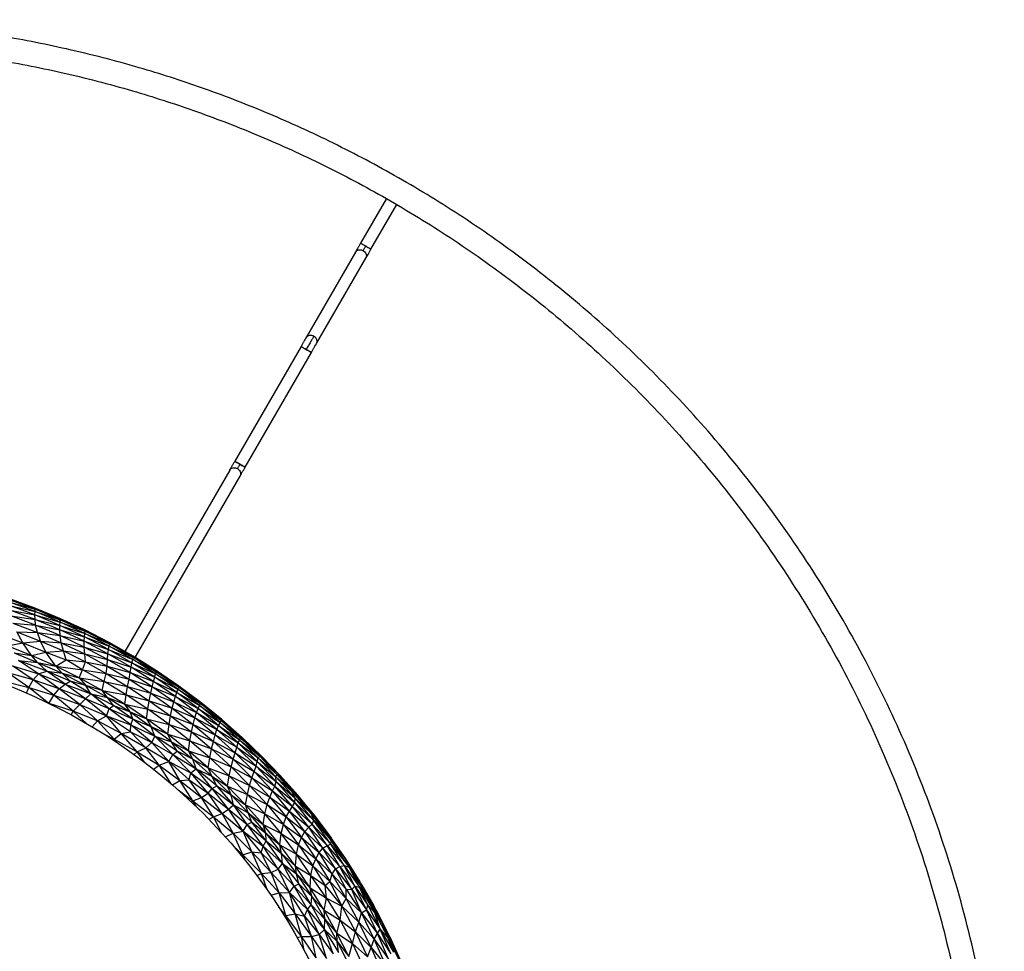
# Paper-space layout '_Inferior' of a CAD drawing. Header units: millimetres. Extents: x -213 to 187, y -200 to 200.
# Tile 15 of 15: x 23 to 187, y 45 to 200. Entities that reach past the tile are written whole.
import ezdxf

# ---------------------------------------------------------------- set-up
doc = ezdxf.new("R2010")
doc.units = ezdxf.units.MM

psp = doc.layouts.new('_Inferior')

# ---------------------------------------------------------------- linework, layer by layer
at = {"color": 7, "linetype": 'Continuous', "lineweight": 25}
for p, q in [((84.32, 170.57), (80.01, 163.1)), ((81.74, 162.1), (86.05, 169.57)), ((79.16, 161.63), (70.94, 147.4)), ((72.68, 146.4), (80.89, 160.63)), ((70.1, 145.93), (59.07, 126.84)), ((60.8, 125.84), (71.83, 144.93)), ((58.23, 125.37), (40.8, 95.18)), ((42.52, 94.17), (59.96, 124.37)), ((25.69, 102.46), (21.31, 104.05)), ((25.83, 102.21), (21.54, 103.79)), ((21.54, 103.79), (25.69, 102.46)), ((25.83, 101.82), (21.58, 103.39)), ((21.58, 103.39), (25.83, 102.21)), ((25.81, 101.26), (21.59, 102.83)), ((21.59, 102.83), (25.83, 101.82)), ((25.82, 100.5), (21.63, 102.07)), ((21.63, 102.07), (25.81, 101.26)), ((25.83, 102.21), (25.69, 102.46)), ((29.95, 100.69), (25.69, 102.46)), ((25.81, 101.26), (25.83, 101.82)), ((25.83, 101.82), (25.83, 102.21)), ((30.03, 100.46), (25.83, 102.21)), ((25.83, 102.21), (29.95, 100.69)), ((30.01, 100.08), (25.83, 101.82)), ((25.83, 101.82), (30.03, 100.46)), ((25.93, 99.54), (21.78, 101.1)), ((21.78, 101.1), (25.82, 100.5)), ((25.82, 100.5), (25.81, 101.26)), ((29.97, 99.52), (25.81, 101.26)), ((25.81, 101.26), (30.01, 100.08)), ((25.93, 99.54), (25.82, 100.5)), ((29.95, 98.77), (25.82, 100.5)), ((25.82, 100.5), (29.97, 99.52)), ((30.03, 100.46), (29.95, 100.69)), ((34.11, 98.76), (29.95, 100.69)), ((29.97, 99.52), (30.01, 100.08)), ((30.01, 100.08), (30.03, 100.46)), ((34.12, 98.17), (30.01, 100.08)), ((30.01, 100.08), (34.16, 98.54)), ((34.16, 98.54), (30.03, 100.46)), ((30.03, 100.46), (34.11, 98.76)), ((22.13, 99.9), (26.21, 98.34)), ((22.13, 99.9), (25.93, 99.54)), ((23.78, 96.64), (22.77, 98.42)), ((22.77, 98.42), (26.74, 96.87)), ((22.77, 98.42), (26.21, 98.34)), ((26.21, 98.34), (25.93, 99.54)), ((30, 97.81), (25.93, 99.54)), ((25.93, 99.54), (29.95, 98.77)), ((29.95, 98.77), (29.97, 99.52)), ((30, 97.81), (29.95, 98.77)), ((34, 96.87), (29.95, 98.77)), ((29.95, 98.77), (34.05, 97.61)), ((34.05, 97.61), (29.97, 99.52)), ((29.97, 99.52), (34.12, 98.17)), ((34.16, 98.54), (34.11, 98.76)), ((38.18, 96.67), (34.11, 98.76)), ((34.12, 98.17), (34.16, 98.54)), ((38.2, 96.46), (34.16, 98.54)), ((34.16, 98.54), (38.18, 96.67)), ((19.74, 98.12), (23.78, 96.64)), ((23.78, 96.64), (26.74, 96.87)), ((26.74, 96.87), (26.21, 98.34)), ((26.21, 98.34), (30.2, 96.64)), ((26.21, 98.34), (30, 97.81)), ((27.61, 95.08), (26.74, 96.87)), ((26.74, 96.87), (30.55, 95.27)), ((26.74, 96.87), (30.2, 96.64)), ((30.2, 96.64), (30, 97.81)), ((34.01, 95.92), (30, 97.81)), ((30, 97.81), (34, 96.87)), ((34, 96.87), (34.05, 97.61)), ((34.01, 95.92), (34, 96.87)), ((37.96, 94.8), (34, 96.87)), ((34, 96.87), (38.05, 95.53)), ((34.05, 97.61), (34.12, 98.17)), ((38.05, 95.53), (34.05, 97.61)), ((34.05, 97.61), (38.14, 96.08)), ((38.14, 96.08), (34.12, 98.17)), ((34.12, 98.17), (38.2, 96.46)), ((21.18, 96.09), (23.78, 96.64)), ((25.25, 94.49), (21.18, 96.09)), ((25.25, 94.49), (23.78, 96.64)), ((23.78, 96.64), (27.61, 95.08)), ((25.25, 94.49), (27.61, 95.08)), ((27.61, 95.08), (30.55, 95.27)), ((29.26, 92.72), (27.61, 95.08)), ((27.61, 95.08), (30.98, 93.8)), ((30.55, 95.27), (30.2, 96.64)), ((30.2, 96.64), (34.11, 94.78)), ((30.2, 96.64), (34.01, 95.92)), ((30.98, 93.8), (30.55, 95.27)), ((30.55, 95.27), (34.23, 93.46)), ((30.55, 95.27), (34.11, 94.78)), ((34.11, 94.78), (34.01, 95.92)), ((37.9, 93.86), (34.01, 95.92)), ((34.01, 95.92), (37.96, 94.8)), ((37.96, 94.8), (38.05, 95.53)), ((38.05, 95.53), (38.14, 96.08)), ((41.96, 93.29), (38.05, 95.53)), ((38.05, 95.53), (42.08, 93.84)), ((38.14, 96.08), (38.2, 96.46)), ((42.08, 93.84), (38.14, 96.08)), ((38.14, 96.08), (42.15, 94.2)), ((38.2, 96.46), (38.18, 96.67)), ((42.16, 94.4), (38.18, 96.67)), ((42.15, 94.2), (38.2, 96.46)), ((38.2, 96.46), (42.16, 94.4)), ((22.34, 94.97), (26.25, 93.35)), ((22.34, 94.97), (25.25, 94.49)), ((26.39, 91.43), (23.06, 93.7)), ((27.77, 91.9), (23.06, 93.7)), ((23.06, 93.7), (26.25, 93.35)), ((26.25, 93.35), (25.25, 94.49)), ((29.26, 92.72), (25.25, 94.49)), ((29.26, 92.72), (30.98, 93.8)), ((33.75, 92.14), (30.98, 93.8)), ((30.98, 93.8), (34.23, 93.46)), ((33.75, 92.14), (34.23, 93.46)), ((34.23, 93.46), (34.11, 94.78)), ((34.11, 94.78), (37.86, 92.75)), ((34.11, 94.78), (37.9, 93.86)), ((34.23, 93.46), (37.65, 91.5)), ((34.23, 93.46), (37.86, 92.75)), ((37.86, 92.75), (37.9, 93.86)), ((37.9, 93.86), (37.96, 94.8)), ((41.68, 91.65), (37.9, 93.86)), ((37.9, 93.86), (41.82, 92.56)), ((41.82, 92.56), (37.96, 94.8)), ((37.96, 94.8), (41.96, 93.29)), ((41.96, 93.29), (42.08, 93.84)), ((42.08, 93.84), (42.15, 94.2)), ((45.9, 91.43), (42.08, 93.84)), ((42.08, 93.84), (46, 91.79)), ((42.15, 94.2), (42.16, 94.4)), ((46, 91.79), (42.15, 94.2)), ((42.15, 94.2), (46.03, 91.98)), ((46.03, 91.98), (42.16, 94.4)), ((25.53, 90.45), (22.08, 92.77)), ((22.08, 92.77), (26.39, 91.43)), ((27.77, 91.9), (26.25, 93.35)), ((26.25, 93.35), (30.33, 91.57)), ((26.25, 93.35), (29.26, 92.72)), ((26.39, 91.43), (27.77, 91.9)), ((30.83, 89.72), (27.77, 91.9)), ((31.67, 90.23), (27.77, 91.9)), ((27.77, 91.9), (30.33, 91.57)), ((30.33, 91.57), (29.26, 92.72)), ((33.18, 90.78), (29.26, 92.72)), ((29.26, 92.72), (33.75, 92.14)), ((33.18, 90.78), (33.75, 92.14)), ((37.32, 90.16), (33.75, 92.14)), ((33.75, 92.14), (37.65, 91.5)), ((37.65, 91.5), (37.86, 92.75)), ((37.86, 92.75), (41.49, 90.57)), ((37.86, 92.75), (41.68, 91.65)), ((41.68, 91.65), (41.82, 92.56)), ((41.82, 92.56), (41.96, 93.29)), ((45.56, 90.19), (41.82, 92.56)), ((41.82, 92.56), (45.75, 90.9)), ((45.75, 90.9), (41.96, 93.29)), ((41.96, 93.29), (45.9, 91.43)), ((45.9, 91.43), (46, 91.79)), ((46, 91.79), (46.03, 91.98)), ((49.74, 89.23), (46, 91.79)), ((46, 91.79), (49.78, 89.41)), ((49.78, 89.41), (46.03, 91.98)), ((20.63, 90.21), (24.77, 89.17)), ((24.77, 89.17), (21.3, 91.6)), ((25.53, 90.45), (21.3, 91.6)), ((24.77, 89.17), (25.53, 90.45)), ((25.53, 90.45), (26.39, 91.43)), ((28.94, 87.92), (25.53, 90.45)), ((29.84, 88.98), (25.53, 90.45)), ((29.84, 88.98), (26.39, 91.43)), ((26.39, 91.43), (30.83, 89.72)), ((31.67, 90.23), (30.33, 91.57)), ((30.33, 91.57), (34.3, 89.52)), ((30.33, 91.57), (33.18, 90.78)), ((30.83, 89.72), (31.67, 90.23)), ((35.1, 88.1), (31.67, 90.23)), ((34.3, 89.52), (31.67, 90.23)), ((33.18, 90.78), (34.3, 89.52)), ((37.02, 88.67), (33.18, 90.78)), ((33.18, 90.78), (37.32, 90.16)), ((37.02, 88.67), (37.32, 90.16)), ((37.32, 90.16), (37.65, 91.5)), ((40.98, 87.95), (37.32, 90.16)), ((37.32, 90.16), (41.24, 89.34)), ((37.65, 91.5), (41.24, 89.34)), ((37.65, 91.5), (41.49, 90.57)), ((41.24, 89.34), (41.49, 90.57)), ((41.49, 90.57), (41.68, 91.65)), ((41.49, 90.57), (45.09, 88.23)), ((41.49, 90.57), (45.34, 89.3)), ((45.34, 89.3), (41.68, 91.65)), ((41.68, 91.65), (45.56, 90.19)), ((45.34, 89.3), (45.56, 90.19)), ((45.56, 90.19), (45.75, 90.9)), ((49.19, 87.66), (45.56, 90.19)), ((45.56, 90.19), (49.43, 88.36)), ((45.75, 90.9), (45.9, 91.43)), ((49.43, 88.36), (45.75, 90.9)), ((45.75, 90.9), (49.62, 88.88)), ((49.62, 88.88), (45.9, 91.43)), ((45.9, 91.43), (49.74, 89.23)), ((24.38, 88.25), (24.77, 89.17)), ((28.04, 86.58), (24.77, 89.17)), ((24.77, 89.17), (28.94, 87.92)), ((28.94, 87.92), (29.84, 88.98)), ((29.84, 88.98), (30.83, 89.72)), ((33.28, 86.36), (29.84, 88.98)), ((34.22, 87.28), (29.84, 88.98)), ((34.22, 87.28), (30.83, 89.72)), ((30.83, 89.72), (35.1, 88.1)), ((35.1, 88.1), (34.3, 89.52)), ((37.87, 87.49), (34.3, 89.52)), ((37.02, 88.67), (34.3, 89.52)), ((37.87, 87.49), (37.02, 88.67)), ((40.76, 86.4), (37.02, 88.67)), ((37.02, 88.67), (40.98, 87.95)), ((40.98, 87.95), (41.24, 89.34)), ((41.24, 89.34), (44.85, 86.99)), ((41.24, 89.34), (45.09, 88.23)), ((45.09, 88.23), (45.34, 89.3)), ((48.93, 86.78), (45.34, 89.3)), ((45.34, 89.3), (49.19, 87.66)), ((49.43, 88.36), (49.62, 88.88)), ((49.62, 88.88), (49.74, 89.23)), ((53.2, 86.19), (49.62, 88.88)), ((49.62, 88.88), (53.35, 86.52)), ((49.74, 89.23), (49.78, 89.41)), ((53.35, 86.52), (49.74, 89.23)), ((49.74, 89.23), (53.41, 86.7)), ((53.41, 86.7), (49.78, 89.41)), ((28.11, 86.54), (28.94, 87.92)), ((32.19, 85.27), (28.94, 87.92)), ((28.94, 87.92), (33.28, 86.36)), ((33.28, 86.36), (34.22, 87.28)), ((34.22, 87.28), (35.1, 88.1)), ((37.71, 84.46), (34.22, 87.28)), ((38.14, 85.63), (34.22, 87.28)), ((38.14, 85.63), (35.1, 88.1)), ((38.87, 86.19), (35.1, 88.1)), ((35.1, 88.1), (37.87, 87.49)), ((38.87, 86.19), (37.87, 87.49)), ((37.87, 87.49), (41.66, 85.14)), ((37.87, 87.49), (40.76, 86.4)), ((40.76, 86.4), (40.98, 87.95)), ((44.61, 85.57), (40.98, 87.95)), ((40.98, 87.95), (44.85, 86.99)), ((44.61, 85.57), (44.85, 86.99)), ((44.85, 86.99), (45.09, 88.23)), ((44.85, 86.99), (48.39, 84.46)), ((44.85, 86.99), (48.66, 85.72)), ((45.09, 88.23), (48.66, 85.72)), ((45.09, 88.23), (48.93, 86.78)), ((48.93, 86.78), (49.19, 87.66)), ((49.19, 87.66), (49.43, 88.36)), ((52.71, 85), (49.19, 87.66)), ((49.19, 87.66), (52.97, 85.68)), ((52.97, 85.68), (49.43, 88.36)), ((49.43, 88.36), (53.2, 86.19)), ((32.19, 85.27), (28.2, 86.5)), ((31.82, 84.64), (32.19, 85.27)), ((32.19, 85.27), (33.28, 86.36)), ((34.38, 83.2), (32.19, 85.27)), ((36.22, 83.65), (32.19, 85.27)), ((36.22, 83.65), (33.28, 86.36)), ((33.28, 86.36), (37.71, 84.46)), ((37.71, 84.46), (38.14, 85.63)), ((38.14, 85.63), (38.87, 86.19)), ((41.78, 82.98), (38.14, 85.63)), ((42.08, 83.92), (38.14, 85.63)), ((42.08, 83.92), (38.87, 86.19)), ((38.87, 86.19), (41.66, 85.14)), ((41.66, 85.14), (40.76, 86.4)), ((44.4, 83.98), (40.76, 86.4)), ((40.76, 86.4), (44.61, 85.57)), ((44.4, 83.98), (44.61, 85.57)), ((48.16, 83.02), (44.61, 85.57)), ((44.61, 85.57), (48.39, 84.46)), ((48.39, 84.46), (48.66, 85.72)), ((48.66, 85.72), (48.93, 86.78)), ((48.66, 85.72), (52.14, 83.05)), ((48.66, 85.72), (52.43, 84.12)), ((52.43, 84.12), (48.93, 86.78)), ((48.93, 86.78), (52.71, 85)), ((52.71, 85), (52.97, 85.68)), ((52.97, 85.68), (53.2, 86.19)), ((56.38, 82.88), (52.97, 85.68)), ((52.97, 85.68), (56.63, 83.38)), ((53.2, 86.19), (53.35, 86.52)), ((56.63, 83.38), (53.2, 86.19)), ((53.2, 86.19), (56.82, 83.69)), ((53.35, 86.52), (53.41, 86.7)), ((56.82, 83.69), (53.35, 86.52)), ((53.35, 86.52), (56.92, 83.85)), ((56.92, 83.85), (53.41, 86.7)), ((35.36, 82.63), (36.22, 83.65)), ((36.22, 83.65), (37.71, 84.46)), ((39, 80.59), (36.22, 83.65)), ((40.18, 81.53), (36.22, 83.65)), ((40.18, 81.53), (37.71, 84.46)), ((41.73, 81.81), (37.71, 84.46)), ((37.71, 84.46), (41.78, 82.98)), ((42.08, 83.92), (41.66, 85.14)), ((41.66, 85.14), (45.14, 82.65)), ((41.66, 85.14), (44.4, 83.98)), ((41.78, 82.98), (42.08, 83.92)), ((45.79, 81.07), (42.08, 83.92)), ((45.14, 82.65), (42.08, 83.92)), ((44.4, 83.98), (45.14, 82.65)), ((47.94, 81.4), (44.4, 83.98)), ((44.4, 83.98), (48.16, 83.02)), ((48.16, 83.02), (48.39, 84.46)), ((48.39, 84.46), (51.87, 81.78)), ((48.39, 84.46), (52.14, 83.05)), ((52.14, 83.05), (52.43, 84.12)), ((52.43, 84.12), (52.71, 85)), ((55.82, 81.3), (52.43, 84.12)), ((52.43, 84.12), (56.11, 82.19)), ((56.11, 82.19), (52.71, 85)), ((52.71, 85), (56.38, 82.88)), ((56.63, 83.38), (56.82, 83.69)), ((56.82, 83.69), (56.92, 83.85)), ((60.11, 80.76), (56.82, 83.69)), ((56.82, 83.69), (60.27, 80.88)), ((60.27, 80.88), (56.92, 83.85)), ((56.92, 83.85), (60.29, 80.87)), ((41.73, 81.81), (41.78, 82.98)), ((45.26, 80.01), (41.78, 82.98)), ((41.78, 82.98), (45.79, 81.07)), ((45.79, 81.07), (45.14, 82.65)), ((48.55, 80.12), (45.14, 82.65)), ((47.94, 81.4), (45.14, 82.65)), ((47.94, 81.4), (48.16, 83.02)), ((51.61, 80.32), (48.16, 83.02)), ((48.16, 83.02), (51.87, 81.78)), ((51.87, 81.78), (52.14, 83.05)), ((52.14, 83.05), (55.52, 80.22)), ((52.14, 83.05), (55.82, 81.3)), ((55.82, 81.3), (56.11, 82.19)), ((56.11, 82.19), (56.38, 82.88)), ((59.4, 79.24), (56.11, 82.19)), ((56.11, 82.19), (59.64, 79.96)), ((56.38, 82.88), (56.63, 83.38)), ((59.64, 79.96), (56.38, 82.88)), ((56.38, 82.88), (59.88, 80.47)), ((59.88, 80.47), (56.63, 83.38)), ((56.63, 83.38), (60.11, 80.76)), ((37.44, 81.35), (39, 80.59)), ((38.87, 80.42), (39, 80.59)), ((39, 80.59), (40.18, 81.53)), ((39.44, 80.05), (39, 80.59)), ((39, 80.59), (42.81, 78.47)), ((40.18, 81.53), (41.73, 81.81)), ((42.81, 78.47), (40.18, 81.53)), ((44.26, 79.14), (40.18, 81.53)), ((44.26, 79.14), (41.73, 81.81)), ((41.73, 81.81), (45.26, 80.01)), ((45.26, 80.01), (45.79, 81.07)), ((48.75, 78.01), (45.79, 81.07)), ((49.49, 78.56), (45.79, 81.07)), ((45.79, 81.07), (48.55, 80.12)), ((48.55, 80.12), (47.94, 81.4)), ((51.36, 78.67), (47.94, 81.4)), ((47.94, 81.4), (51.61, 80.32)), ((51.36, 78.67), (51.61, 80.32)), ((51.61, 80.32), (51.87, 81.78)), ((54.94, 77.47), (51.61, 80.32)), ((51.61, 80.32), (55.22, 78.95)), ((51.87, 81.78), (55.22, 78.95)), ((51.87, 81.78), (55.52, 80.22)), ((55.52, 80.22), (55.82, 81.3)), ((59.12, 78.33), (55.82, 81.3)), ((55.82, 81.3), (59.4, 79.24)), ((59.64, 79.96), (59.88, 80.47)), ((59.88, 80.47), (60.11, 80.76)), ((62.97, 77.47), (59.88, 80.47)), ((59.88, 80.47), (63.22, 77.75)), ((60.11, 80.76), (60.27, 80.88)), ((63.22, 77.75), (60.11, 80.76)), ((60.11, 80.76), (63.47, 77.8)), ((63.47, 77.8), (60.27, 80.88)), ((60.27, 80.88), (63.55, 77.76)), ((60.27, 80.88), (60.29, 80.87)), ((63.55, 77.76), (60.29, 80.87)), ((42.81, 78.47), (44.26, 79.14)), ((44.26, 79.14), (45.26, 80.01)), ((46.48, 76.24), (44.26, 79.14)), ((48.1, 76.86), (44.26, 79.14)), ((48.1, 76.86), (45.26, 80.01)), ((45.26, 80.01), (48.75, 78.01)), ((49.49, 78.56), (48.55, 80.12)), ((48.55, 80.12), (52.08, 77.26)), ((48.55, 80.12), (51.36, 78.67)), ((54.94, 77.47), (55.22, 78.95)), ((55.22, 78.95), (55.52, 80.22)), ((55.22, 78.95), (58.45, 75.98)), ((55.22, 78.95), (58.79, 77.26)), ((55.52, 80.22), (58.79, 77.26)), ((55.52, 80.22), (59.12, 78.33)), ((59.12, 78.33), (59.4, 79.24)), ((59.4, 79.24), (59.64, 79.96)), ((62.62, 76.1), (59.4, 79.24)), ((59.4, 79.24), (62.79, 76.88)), ((62.79, 76.88), (59.64, 79.96)), ((59.64, 79.96), (62.97, 77.47)), ((42.32, 78.04), (42.81, 78.47)), ((44.04, 76.76), (42.81, 78.47)), ((42.81, 78.47), (46.48, 76.24)), ((48.1, 76.86), (48.75, 78.01)), ((48.75, 78.01), (49.49, 78.56)), ((51.75, 74.98), (48.75, 78.01)), ((48.75, 78.01), (52.63, 75.65)), ((52.63, 75.65), (49.49, 78.56)), ((52.08, 77.26), (49.49, 78.56)), ((52.08, 77.26), (51.36, 78.67)), ((54.66, 75.8), (51.36, 78.67)), ((51.36, 78.67), (54.94, 77.47)), ((52.63, 75.65), (52.08, 77.26)), ((52.08, 77.26), (55.26, 74.43)), ((52.08, 77.26), (54.66, 75.8)), ((54.66, 75.8), (54.94, 77.47)), ((58.13, 74.49), (54.94, 77.47)), ((54.94, 77.47), (58.45, 75.98)), ((58.45, 75.98), (58.79, 77.26)), ((58.79, 77.26), (59.12, 78.33)), ((58.79, 77.26), (61.93, 74.16)), ((58.79, 77.26), (62.31, 75.21)), ((62.31, 75.21), (59.12, 78.33)), ((59.12, 78.33), (62.62, 76.1)), ((62.79, 76.88), (62.97, 77.47)), ((62.97, 77.47), (63.22, 77.75)), ((65.93, 74.34), (62.97, 77.47)), ((62.97, 77.47), (66.09, 74.72)), ((63.22, 77.75), (63.47, 77.8)), ((66.09, 74.72), (63.22, 77.75)), ((63.22, 77.75), (66.49, 74.63)), ((66.49, 74.63), (63.47, 77.8)), ((63.47, 77.8), (66.65, 74.54)), ((63.47, 77.8), (63.55, 77.76)), ((66.65, 74.54), (63.55, 77.76)), ((45.55, 75.6), (46.48, 76.24)), ((46.48, 76.24), (48.1, 76.86)), ((48.42, 73.24), (46.48, 76.24)), ((46.48, 76.24), (49.95, 73.7)), ((49.95, 73.7), (48.1, 76.86)), ((51.5, 73.81), (48.1, 76.86)), ((48.1, 76.86), (51.75, 74.98)), ((51.75, 74.98), (52.63, 75.65)), ((55.33, 72.39), (52.63, 75.65)), ((56.1, 72.8), (52.63, 75.65)), ((52.63, 75.65), (55.26, 74.43)), ((55.26, 74.43), (54.66, 75.8)), ((57.84, 72.79), (54.66, 75.8)), ((54.66, 75.8), (58.13, 74.49)), ((58.13, 74.49), (58.45, 75.98)), ((58.45, 75.98), (61.53, 72.9)), ((58.45, 75.98), (61.93, 74.16)), ((62.31, 75.21), (62.62, 76.1)), ((62.62, 76.1), (62.79, 76.88)), ((65.76, 72.79), (62.62, 76.1)), ((62.62, 76.1), (65.98, 73.55)), ((65.98, 73.55), (62.79, 76.88)), ((62.79, 76.88), (65.93, 74.34)), ((49.95, 73.7), (51.5, 73.81)), ((51.5, 73.81), (51.75, 74.98)), ((53.54, 70.89), (51.5, 73.81)), ((51.5, 73.81), (54.64, 71.58)), ((54.64, 71.58), (51.75, 74.98)), ((51.75, 74.98), (55.33, 72.39)), ((56.1, 72.8), (55.26, 74.43)), ((55.26, 74.43), (58.48, 71.3)), ((55.26, 74.43), (57.84, 72.79)), ((57.84, 72.79), (58.13, 74.49)), ((61.18, 71.39), (58.13, 74.49)), ((58.13, 74.49), (61.53, 72.9)), ((61.53, 72.9), (61.93, 74.16)), ((61.93, 74.16), (62.31, 75.21)), ((61.93, 74.16), (64.89, 70.95)), ((61.93, 74.16), (65.36, 71.96)), ((65.36, 71.96), (62.31, 75.21)), ((62.31, 75.21), (65.76, 72.79)), ((65.93, 74.34), (66.09, 74.72)), ((65.98, 73.55), (65.93, 74.34)), ((69.14, 70.76), (65.93, 74.34)), ((65.93, 74.34), (68.63, 71.82)), ((68.63, 71.82), (66.09, 74.72)), ((66.09, 74.72), (69.33, 71.37)), ((66.09, 74.72), (66.49, 74.63)), ((69.33, 71.37), (66.49, 74.63)), ((66.49, 74.63), (69.57, 71.24)), ((66.49, 74.63), (66.65, 74.54)), ((69.57, 71.24), (66.65, 74.54)), ((48.71, 72.98), (49.95, 73.7)), ((49.66, 72.16), (52.09, 70.35)), ((52.09, 70.35), (49.95, 73.7)), ((49.95, 73.7), (53.54, 70.89)), ((54.64, 71.58), (55.33, 72.39)), ((55.33, 72.39), (56.1, 72.8)), ((58.01, 68.96), (55.33, 72.39)), ((55.33, 72.39), (58.88, 69.67)), ((58.88, 69.67), (56.1, 72.8)), ((56.1, 72.8), (58.48, 71.3)), ((58.48, 71.3), (57.84, 72.79)), ((60.88, 69.64), (57.84, 72.79)), ((57.84, 72.79), (61.18, 71.39)), ((61.18, 71.39), (61.53, 72.9)), ((61.53, 72.9), (64.44, 69.7)), ((61.53, 72.9), (64.89, 70.95)), ((65.36, 71.96), (65.76, 72.79)), ((65.76, 72.79), (65.98, 73.55)), ((68.71, 69.38), (65.76, 72.79)), ((65.76, 72.79), (69.08, 70.03)), ((69.08, 70.03), (65.98, 73.55)), ((65.98, 73.55), (69.14, 70.76)), ((52.09, 70.35), (53.54, 70.89)), ((53.54, 70.89), (54.64, 71.58)), ((55.54, 67.64), (53.54, 70.89)), ((53.54, 70.89), (56.98, 68.22)), ((56.98, 68.22), (54.64, 71.58)), ((54.64, 71.58), (58.01, 68.96)), ((58.88, 69.67), (58.48, 71.3)), ((58.48, 71.3), (61.32, 68.3)), ((58.48, 71.3), (60.88, 69.64)), ((60.88, 69.64), (61.18, 71.39)), ((64.06, 68.18), (61.18, 71.39)), ((61.18, 71.39), (64.44, 69.7)), ((64.44, 69.7), (64.89, 70.95)), ((64.89, 70.95), (65.36, 71.96)), ((64.89, 70.95), (67.64, 67.65)), ((64.89, 70.95), (68.18, 68.63)), ((68.18, 68.63), (65.36, 71.96)), ((65.36, 71.96), (68.71, 69.38)), ((69.14, 70.76), (68.63, 71.82)), ((68.63, 71.82), (71.82, 68.14)), ((68.63, 71.82), (69.33, 71.37)), ((69.08, 70.03), (69.14, 70.76)), ((72.21, 67.03), (69.14, 70.76)), ((69.14, 70.76), (71.82, 68.14)), ((71.82, 68.14), (69.33, 71.37)), ((69.33, 71.37), (72.21, 67.99)), ((69.33, 71.37), (69.57, 71.24)), ((72.21, 67.99), (69.57, 71.24)), ((51.82, 70.18), (52.09, 70.35)), ((52.63, 69.41), (52.09, 70.35)), ((52.09, 70.35), (55.54, 67.64)), ((56.98, 68.22), (58.01, 68.96)), ((58.01, 68.96), (58.88, 69.67)), ((60.45, 65.29), (58.01, 68.96)), ((58.01, 68.96), (61.12, 66.36)), ((61.12, 66.36), (58.88, 69.67)), ((61.91, 66.75), (58.88, 69.67)), ((58.88, 69.67), (61.32, 68.3)), ((61.32, 68.3), (60.88, 69.64)), ((63.79, 66.37), (60.88, 69.64)), ((60.88, 69.64), (64.06, 68.18)), ((64.06, 68.18), (64.44, 69.7)), ((64.44, 69.7), (67.16, 66.41)), ((64.44, 69.7), (67.64, 67.65)), ((68.18, 68.63), (68.71, 69.38)), ((68.71, 69.38), (69.08, 70.03)), ((71.38, 65.93), (68.71, 69.38)), ((68.71, 69.38), (71.95, 66.44)), ((71.95, 66.44), (69.08, 70.03)), ((69.08, 70.03), (72.21, 67.03)), ((54.79, 67.25), (55.54, 67.64)), ((55.54, 67.64), (56.98, 68.22)), ((56.88, 65.03), (55.54, 67.64)), ((55.54, 67.64), (58.79, 64.94)), ((58.79, 64.94), (56.98, 68.22)), ((56.98, 68.22), (60.45, 65.29)), ((61.91, 66.75), (61.32, 68.3)), ((61.32, 68.3), (64.26, 64.93)), ((61.32, 68.3), (63.79, 66.37)), ((63.79, 66.37), (64.06, 68.18)), ((66.78, 64.86), (64.06, 68.18)), ((64.06, 68.18), (67.16, 66.41)), ((67.16, 66.41), (67.64, 67.65)), ((67.64, 67.65), (68.18, 68.63)), ((67.64, 67.65), (70.2, 64.24)), ((67.64, 67.65), (70.76, 65.23)), ((70.76, 65.23), (68.18, 68.63)), ((68.18, 68.63), (71.38, 65.93)), ((72.21, 67.03), (71.82, 68.14)), ((75.12, 63.74), (71.82, 68.14)), ((71.82, 68.14), (74.49, 64.92)), ((71.82, 68.14), (72.21, 67.99)), ((74.49, 64.92), (72.21, 67.99)), ((72.21, 67.99), (75.13, 64.14)), ((60.45, 65.29), (61.12, 66.36)), ((61.12, 66.36), (61.91, 66.75)), ((63.8, 62.8), (61.12, 66.36)), ((61.12, 66.36), (64.31, 63.65)), ((64.31, 63.65), (61.91, 66.75)), ((61.91, 66.75), (64.26, 64.93)), ((64.26, 64.93), (63.79, 66.37)), ((66.55, 62.98), (63.79, 66.37)), ((63.79, 66.37), (66.78, 64.86)), ((66.78, 64.86), (67.16, 66.41)), ((67.16, 66.41), (69.7, 63)), ((67.16, 66.41), (70.2, 64.24)), ((70.76, 65.23), (71.38, 65.93)), ((71.38, 65.93), (71.95, 66.44)), ((73.74, 62.47), (71.38, 65.93)), ((71.38, 65.93), (74.43, 62.89)), ((71.95, 66.44), (72.21, 67.03)), ((74.43, 62.89), (71.95, 66.44)), ((71.95, 66.44), (75.05, 63.13)), ((75.05, 63.13), (72.21, 67.03)), ((72.21, 67.03), (75.12, 63.74)), ((57.51, 64.33), (58.79, 64.94)), ((58.79, 64.94), (60.45, 65.29)), ((60.43, 61.34), (58.79, 64.94)), ((58.79, 64.94), (61.91, 61.83)), ((61.91, 61.83), (60.45, 65.29)), ((60.45, 65.29), (63.47, 61.66)), ((60.45, 65.29), (63.8, 62.8)), ((64.31, 63.65), (64.26, 64.93)), ((64.26, 64.93), (66.85, 61.55)), ((64.26, 64.93), (66.55, 62.98)), ((66.55, 62.98), (66.78, 64.86)), ((69.34, 61.42), (66.78, 64.86)), ((66.78, 64.86), (69.7, 63)), ((69.7, 63), (70.2, 64.24)), ((70.2, 64.24), (70.76, 65.23)), ((70.2, 64.24), (72.59, 60.68)), ((70.2, 64.24), (73.11, 61.74)), ((73.11, 61.74), (70.76, 65.23)), ((70.76, 65.23), (73.74, 62.47)), ((75.12, 63.74), (74.49, 64.92)), ((74.49, 64.92), (77.49, 60.69)), ((74.49, 64.92), (75.13, 64.14)), ((77.49, 60.69), (75.13, 64.14)), ((58.85, 62.79), (60.43, 61.34)), ((63.47, 61.66), (63.8, 62.8)), ((63.8, 62.8), (64.31, 63.65)), ((66.28, 58.97), (63.8, 62.8)), ((63.8, 62.8), (67, 59.89)), ((67, 59.89), (64.31, 63.65)), ((64.31, 63.65), (66.85, 61.55)), ((66.85, 61.55), (66.55, 62.98)), ((69.17, 59.47), (66.55, 62.98)), ((66.55, 62.98), (69.34, 61.42)), ((69.34, 61.42), (69.7, 63)), ((69.7, 63), (72.06, 59.51)), ((69.7, 63), (72.59, 60.68)), ((73.11, 61.74), (73.74, 62.47)), ((73.74, 62.47), (74.43, 62.89)), ((75.82, 58.99), (73.74, 62.47)), ((73.74, 62.47), (76.55, 59.37)), ((74.43, 62.89), (75.05, 63.13)), ((76.55, 59.37), (74.43, 62.89)), ((74.43, 62.89), (77.27, 59.58)), ((75.05, 63.13), (75.12, 63.74)), ((77.27, 59.58), (75.05, 63.13)), ((75.05, 63.13), (78.1, 59.29)), ((78.1, 59.29), (75.12, 63.74)), ((75.12, 63.74), (77.49, 60.69)), ((60.17, 61.21), (60.43, 61.34)), ((60.43, 61.34), (61.91, 61.83)), ((60.79, 60.44), (60.43, 61.34)), ((60.43, 61.34), (63.51, 58.21)), ((63.51, 58.21), (61.91, 61.83)), ((61.91, 61.83), (65.14, 58.39)), ((61.91, 61.83), (63.47, 61.66)), ((65.14, 58.39), (63.47, 61.66)), ((63.47, 61.66), (66.28, 58.97)), ((67, 59.89), (66.85, 61.55)), ((66.85, 61.55), (69.35, 58.16)), ((66.85, 61.55), (69.17, 59.47)), ((69.17, 59.47), (69.34, 61.42)), ((71.75, 57.88), (69.34, 61.42)), ((69.34, 61.42), (72.06, 59.51)), ((72.06, 59.51), (72.59, 60.68)), ((72.59, 60.68), (73.11, 61.74)), ((72.59, 60.68), (74.91, 56.88)), ((72.59, 60.68), (75.27, 58.13)), ((75.27, 58.13), (73.11, 61.74)), ((73.11, 61.74), (75.82, 58.99)), ((78.1, 59.29), (77.49, 60.69)), ((80.24, 56.29), (77.49, 60.69)), ((77.49, 60.69), (79.92, 56.83)), ((66.28, 58.97), (67, 59.89)), ((68.97, 56.14), (67, 59.89)), ((67, 59.89), (69.76, 56.51)), ((67, 59.89), (69.35, 58.16)), ((69.35, 58.16), (69.17, 59.47)), ((71.63, 55.86), (69.17, 59.47)), ((69.17, 59.47), (71.75, 57.88)), ((71.75, 57.88), (72.06, 59.51)), ((72.06, 59.51), (74.1, 56.21)), ((72.06, 59.51), (74.91, 56.88)), ((75.82, 58.99), (76.55, 59.37)), ((76.55, 59.37), (77.27, 59.58)), ((78.54, 55.59), (76.55, 59.37)), ((76.55, 59.37), (79.07, 56.11)), ((79.07, 56.11), (77.27, 59.58)), ((77.27, 59.58), (79.84, 55.96)), ((77.27, 59.58), (78.1, 59.29)), ((79.84, 55.96), (78.1, 59.29)), ((78.1, 59.29), (81.14, 54.43)), ((78.1, 59.29), (80.24, 56.29)), ((62.74, 57.92), (63.51, 58.21)), ((63.51, 58.21), (65.14, 58.39)), ((64.48, 55.52), (63.51, 58.21)), ((63.51, 58.21), (66.45, 55)), ((65.14, 58.39), (66.28, 58.97)), ((66.45, 55), (65.14, 58.39)), ((65.14, 58.39), (68.2, 55.08)), ((68.2, 55.08), (66.28, 58.97)), ((66.28, 58.97), (68.97, 56.14)), ((69.76, 56.51), (69.35, 58.16)), ((69.35, 58.16), (71.89, 54.38)), ((69.35, 58.16), (71.63, 55.86)), ((71.63, 55.86), (71.75, 57.88)), ((74.32, 54.14), (71.75, 57.88)), ((71.75, 57.88), (74.1, 56.21)), ((74.91, 56.88), (75.27, 58.13)), ((75.27, 58.13), (75.82, 58.99)), ((77.6, 54.05), (75.27, 58.13)), ((75.27, 58.13), (77.62, 55.6)), ((77.62, 55.6), (75.82, 58.99)), ((75.82, 58.99), (78.54, 55.59)), ((68.2, 55.08), (68.97, 56.14)), ((68.97, 56.14), (69.76, 56.51)), ((71.19, 52.22), (68.97, 56.14)), ((68.97, 56.14), (71.8, 53.04)), ((71.8, 53.04), (69.76, 56.51)), ((69.76, 56.51), (71.89, 54.38)), ((71.89, 54.38), (71.63, 55.86)), ((73.94, 52.14), (71.63, 55.86)), ((71.63, 55.86), (74.32, 54.14)), ((74.1, 56.21), (74.91, 56.88)), ((74.32, 54.14), (74.1, 56.21)), ((74.1, 56.21), (76.88, 52.78)), ((74.91, 56.88), (76.88, 52.78)), ((74.91, 56.88), (77.6, 54.05)), ((78.54, 55.59), (79.07, 56.11)), ((80.98, 52.16), (79.07, 56.11)), ((79.07, 56.11), (81.2, 52.96)), ((79.07, 56.11), (79.84, 55.96)), ((81.2, 52.96), (79.84, 55.96)), ((79.84, 55.96), (82.38, 51.66)), ((79.84, 55.96), (81.14, 54.43)), ((80.24, 56.29), (79.92, 56.83)), ((81.14, 54.43), (80.24, 56.29)), ((82.86, 51.67), (80.24, 56.29)), ((80.24, 56.29), (82.23, 52.84)), ((65.09, 54.64), (66.45, 55)), ((66.45, 55), (68.2, 55.08)), ((67.56, 51.26), (66.45, 55)), ((66.45, 55), (69.13, 51.52)), ((69.13, 51.52), (68.2, 55.08)), ((70.68, 51.14), (68.2, 55.08)), ((68.2, 55.08), (71.19, 52.22)), ((71.8, 53.04), (71.89, 54.38)), ((71.89, 54.38), (74.06, 50.64)), ((71.89, 54.38), (73.94, 52.14)), ((73.94, 52.14), (74.32, 54.14)), ((74.32, 54.14), (76.62, 50.49)), ((74.32, 54.14), (76.88, 52.78)), ((77.6, 54.05), (77.62, 55.6)), ((77.62, 55.6), (80.17, 51.69)), ((77.62, 55.6), (78.54, 55.59)), ((80.17, 51.69), (78.54, 55.59)), ((78.54, 55.59), (80.98, 52.16)), ((82.38, 51.66), (81.14, 54.43)), ((81.14, 54.43), (83.6, 49.99)), ((81.14, 54.43), (82.86, 51.67)), ((67.56, 51.26), (66.42, 52.64)), ((71.19, 52.22), (71.8, 53.04)), ((74.01, 48.89), (71.8, 53.04)), ((71.8, 53.04), (74.06, 50.64)), ((76.62, 50.49), (76.88, 52.78)), ((76.88, 52.78), (77.6, 54.05)), ((76.88, 52.78), (79.19, 48.55)), ((76.88, 52.78), (79.73, 50.14)), ((79.73, 50.14), (77.6, 54.05)), ((77.6, 54.05), (80.17, 51.69)), ((80.98, 52.16), (81.2, 52.96)), ((81.2, 52.96), (83.3, 48.97)), ((81.2, 52.96), (82.38, 51.66)), ((82.86, 51.67), (82.23, 52.84)), ((67.34, 51.18), (67.56, 51.26)), ((67.56, 51.26), (69.13, 51.52)), ((67.74, 50.53), (67.56, 51.26)), ((70.17, 47.75), (67.56, 51.26)), ((70.17, 47.75), (69.13, 51.52)), ((69.13, 51.52), (71.83, 47.72)), ((69.13, 51.52), (70.68, 51.14)), ((70.68, 51.14), (71.19, 52.22)), ((71.83, 47.72), (70.68, 51.14)), ((70.68, 51.14), (73.11, 48.1)), ((73.11, 48.1), (71.19, 52.22)), ((71.19, 52.22), (74.01, 48.89)), ((74.06, 50.64), (73.94, 52.14)), ((76.09, 48.32), (73.94, 52.14)), ((73.94, 52.14), (76.62, 50.49)), ((79.73, 50.14), (80.17, 51.69)), ((80.17, 51.69), (80.98, 52.16)), ((82.28, 47.3), (80.17, 51.69)), ((80.17, 51.69), (82.81, 48.26)), ((82.81, 48.26), (80.98, 52.16)), ((80.98, 52.16), (83.3, 48.97)), ((83.3, 48.97), (82.38, 51.66)), ((82.38, 51.66), (84.57, 47.56)), ((82.38, 51.66), (83.6, 49.99)), ((83.6, 49.99), (82.86, 51.67)), ((85.15, 47.15), (82.86, 51.67)), ((82.86, 51.67), (84.58, 48.3)), ((74.01, 48.89), (74.06, 50.64)), ((74.06, 50.64), (76.12, 46.91)), ((74.06, 50.64), (76.09, 48.32)), ((76.09, 48.32), (76.62, 50.49)), ((76.62, 50.49), (78.68, 46.56)), ((76.62, 50.49), (79.19, 48.55)), ((79.19, 48.55), (79.73, 50.14)), ((81.77, 45.94), (79.73, 50.14)), ((79.73, 50.14), (82.28, 47.3)), ((84.57, 47.56), (83.6, 49.99)), ((83.6, 49.99), (85.57, 46.02)), ((83.6, 49.99), (85.15, 47.15)), ((69.46, 47.59), (70.17, 47.75)), ((70.64, 45.41), (70.17, 47.75)), ((72.6, 44.22), (70.17, 47.75)), ((70.17, 47.75), (71.83, 47.72)), ((71.83, 47.72), (73.11, 48.1)), ((72.6, 44.22), (71.83, 47.72)), ((71.83, 47.72), (74.37, 44.1)), ((73.11, 48.1), (74.01, 48.89)), ((74.37, 44.1), (73.11, 48.1)), ((73.11, 48.1), (75.44, 44.88)), ((75.44, 44.88), (74.01, 48.89)), ((74.01, 48.89), (76.34, 45.09)), ((74.01, 48.89), (76.12, 46.91)), ((76.12, 46.91), (76.09, 48.32)), ((78.08, 44.42), (76.09, 48.32)), ((76.09, 48.32), (78.68, 46.56)), ((78.68, 46.56), (79.19, 48.55)), ((79.19, 48.55), (81.19, 44.37)), ((79.19, 48.55), (81.77, 45.94)), ((82.28, 47.3), (82.81, 48.26)), ((82.81, 48.26), (83.3, 48.97)), ((84.69, 43.99), (82.81, 48.26)), ((82.81, 48.26), (85.06, 44.85)), ((85.06, 44.85), (83.3, 48.97)), ((83.3, 48.97), (85.47, 45.16)), ((83.3, 48.97), (84.57, 47.56)), ((85.47, 45.16), (84.57, 47.56)), ((84.57, 47.56), (86.92, 42.74)), ((84.57, 47.56), (85.57, 46.02)), ((85.15, 47.15), (84.58, 48.3)), ((76.34, 45.09), (76.12, 46.91)), ((76.12, 46.91), (78.15, 42.84)), ((76.12, 46.91), (78.08, 44.42)), ((78.08, 44.42), (78.68, 46.56)), ((78.68, 46.56), (80.57, 42.52)), ((78.68, 46.56), (81.19, 44.37)), ((81.19, 44.37), (81.77, 45.94)), ((81.77, 45.94), (82.28, 47.3)), ((83.65, 41.67), (81.77, 45.94)), ((81.77, 45.94), (84.22, 42.93)), ((84.22, 42.93), (82.28, 47.3)), ((82.28, 47.3), (84.69, 43.99)), ((85.57, 46.02), (85.15, 47.15)), ((87.09, 42.82), (85.15, 47.15)), ((86.92, 42.74), (85.57, 46.02)), ((85.57, 46.02), (87.09, 42.82))]:
    psp.add_line(p, q, dxfattribs=at)
psp.add_circle((-13.38, 1.08), 95, dxfattribs=at)
for points, knots in [([(-12.83, -199.69), (-9.41, -199.64), (-2.4, -199.54), (8.36, -198.66), (19.6, -197.16), (31.3, -194.89), (42.69, -191.95), (53.7, -188.41), (64.28, -184.35), (75, -179.51), (85.81, -173.83), (96.64, -167.24), (107.38, -159.72), (117.95, -151.23), (128.22, -141.73), (138.08, -131.22), (147.4, -119.71), (156.04, -107.22), (163.87, -93.82), (170.77, -79.56), (176.59, -64.56), (181.25, -48.93), (184.65, -32.8), (186.71, -16.33), (187.41, 0.31), (186.71, 16.94), (184.65, 33.41), (181.25, 49.54), (176.59, 65.17), (170.77, 80.18), (163.87, 94.43), (156.04, 107.84), (147.4, 120.32), (138.08, 131.83), (128.22, 142.34), (117.95, 151.84), (107.38, 160.34), (96.64, 167.86), (85.81, 174.44), (75, 180.12), (64.28, 184.97), (53.7, 189.03), (42.69, 192.57), (31.3, 195.51), (19.6, 197.78), (8.36, 199.28), (-2.4, 200.15), (-9.41, 200.26), (-12.83, 200.31)], [0, 0, 0, 0, 0.016322, 0.033479, 0.05151, 0.070452, 0.090341, 0.107661, 0.125675, 0.144395, 0.163829, 0.18398, 0.204846, 0.226418, 0.248682, 0.271613, 0.29518, 0.319343, 0.344053, 0.369251, 0.394871, 0.420839, 0.447075, 0.473492, 0.5, 0.526508, 0.552925, 0.579161, 0.605129, 0.630749, 0.655947, 0.680657, 0.70482, 0.728387, 0.751318, 0.773582, 0.795154, 0.81602, 0.836171, 0.855605, 0.874325, 0.892339, 0.909659, 0.929548, 0.94849, 0.966521, 0.983678, 1, 1, 1, 1]), ([(-12.83, 196.31), (-9.48, 196.26), (-2.6, 196.15), (7.94, 195.3), (18.95, 193.83), (30.42, 191.6), (41.58, 188.72), (52.37, 185.25), (62.74, 181.27), (73.25, 176.53), (83.84, 170.96), (94.45, 164.51), (104.98, 157.14), (115.33, 148.81), (125.4, 139.5), (135.06, 129.2), (144.2, 117.92), (152.66, 105.68), (160.34, 92.55), (167.09, 78.58), (172.81, 63.88), (177.37, 48.55), (180.7, 32.75), (182.72, 16.61), (183.4, 0.31), (182.72, -16), (180.7, -32.14), (177.37, -47.94), (172.81, -63.26), (167.09, -77.97), (160.34, -91.94), (152.66, -105.07), (144.2, -117.31), (135.06, -128.59), (125.4, -138.89), (115.33, -148.19), (104.98, -156.52), (94.45, -163.89), (83.84, -170.34), (73.25, -175.91), (62.74, -180.66), (52.37, -184.64), (41.58, -188.11), (30.42, -190.99), (18.95, -193.21), (7.94, -194.68), (-2.6, -195.54), (-9.48, -195.64), (-12.83, -195.69)], [0, 0, 0, 0, 0.016322, 0.033479, 0.05151, 0.070452, 0.090341, 0.107661, 0.125675, 0.144395, 0.163829, 0.18398, 0.204846, 0.226418, 0.248682, 0.271613, 0.29518, 0.319343, 0.344053, 0.369251, 0.394871, 0.420839, 0.447075, 0.473492, 0.5, 0.526508, 0.552925, 0.579161, 0.605129, 0.630749, 0.655947, 0.680657, 0.70482, 0.728387, 0.751318, 0.773582, 0.795154, 0.81602, 0.836171, 0.855605, 0.874325, 0.892339, 0.909659, 0.929548, 0.94849, 0.966521, 0.983678, 1, 1, 1, 1]), ([(80.01, 163.1), (79.92, 162.95), (79.76, 162.66), (79.52, 162.25), (79.31, 161.89), (79.21, 161.71), (79.16, 161.63)], [0, 0, 0, 0, 0.245958, 0.5, 0.754042, 1, 1, 1, 1]), ([(80.87, 162.6), (80.76, 162.66), (80.59, 162.76), (80.39, 162.88), (80.25, 162.96), (80.14, 163.02), (80.04, 163.08), (80.02, 163.09), (80.01, 163.1)], [0, 0, 0, 0, 0.243352, 0.373386, 0.505405, 0.636635, 0.764394, 1, 1, 1, 1]), ([(80.45, 161.86), (80.47, 161.91), (80.52, 161.99), (80.63, 162.17), (80.75, 162.38), (80.83, 162.52), (80.87, 162.6)], [0, 0, 0, 0, 0.245958, 0.5, 0.754042, 1, 1, 1, 1]), ([(81.74, 162.1), (81.73, 162.1), (81.71, 162.11), (81.61, 162.17), (81.5, 162.24), (81.36, 162.32), (81.15, 162.43), (80.98, 162.53), (80.87, 162.6)], [0, 0, 0, 0, 0.2356056, 0.3633653, 0.4945948, 0.6266144, 0.7566477, 1, 1, 1, 1]), ([(79.17, 161.62), (79.18, 161.65), (79.23, 161.76), (79.4, 161.9), (79.69, 162.02), (79.91, 162.01), (80.03, 162.01)], [0, 0, 0, 0, 0.083375, 0.373635, 0.684903, 1, 1, 1, 1]), ([(80.03, 162.01), (80.1, 161.99), (80.25, 161.97), (80.38, 161.9), (80.45, 161.86)], [0, 0, 0, 0, 0.5148295, 1, 1, 1, 1]), ([(80.45, 161.86), (80.54, 161.8), (80.72, 161.67), (80.91, 161.39), (81, 161.09), (80.99, 160.82), (80.91, 160.69), (80.88, 160.63)], [0, 0, 0, 0, 0.206505, 0.427692, 0.651296, 0.864263, 1, 1, 1, 1]), ([(80.89, 160.63), (80.94, 160.71), (81.04, 160.89), (81.25, 161.25), (81.49, 161.66), (81.66, 161.95), (81.74, 162.1)], [0, 0, 0, 0, 0.245958, 0.5, 0.754042, 1, 1, 1, 1]), ([(71.81, 147.78), (71.7, 147.78), (71.47, 147.79), (71.19, 147.67), (71.01, 147.52), (70.96, 147.42), (70.95, 147.39)], [0, 0, 0, 0, 0.3150969, 0.6263651, 0.916625, 1, 1, 1, 1]), ([(72.23, 147.63), (72.16, 147.5), (72.01, 147.24), (71.7, 146.7), (71.34, 146.08), (71.09, 145.64), (70.96, 145.43)], [0, 0, 0, 0, 0.245958, 0.5, 0.754042, 1, 1, 1, 1]), ([(72.23, 147.63), (72.17, 147.67), (72.03, 147.74), (71.88, 147.76), (71.81, 147.78)], [0, 0, 0, 0, 0.4851705, 1, 1, 1, 1]), ([(72.67, 146.4), (72.7, 146.45), (72.77, 146.59), (72.79, 146.86), (72.7, 147.16), (72.51, 147.44), (72.32, 147.57), (72.23, 147.63)], [0, 0, 0, 0, 0.1357375, 0.3487043, 0.5723084, 0.7934946, 1, 1, 1, 1]), ([(70.94, 147.4), (70.89, 147.31), (70.79, 147.14), (70.58, 146.78), (70.35, 146.36), (70.18, 146.07), (70.1, 145.93)], [0, 0, 0, 0, 0.245958, 0.5, 0.754042, 1, 1, 1, 1]), ([(70.96, 145.43), (70.85, 145.49), (70.68, 145.59), (70.48, 145.71), (70.34, 145.79), (70.23, 145.85), (70.12, 145.91), (70.11, 145.92), (70.1, 145.93)], [0, 0, 0, 0, 0.243352, 0.373386, 0.505405, 0.636635, 0.764394, 1, 1, 1, 1]), ([(70.1, 145.93), (70.11, 145.92), (70.12, 145.91), (70.23, 145.85), (70.34, 145.79), (70.48, 145.71), (70.68, 145.59), (70.85, 145.49), (70.96, 145.43)], [0, 0, 0, 0, 0.235606, 0.363365, 0.494595, 0.626614, 0.756648, 1, 1, 1, 1]), ([(71.83, 144.93), (71.91, 145.07), (72.08, 145.36), (72.32, 145.78), (72.53, 146.14), (72.63, 146.31), (72.68, 146.4)], [0, 0, 0, 0, 0.245958, 0.5, 0.754042, 1, 1, 1, 1]), ([(70.96, 145.43), (71.07, 145.36), (71.24, 145.27), (71.45, 145.15), (71.58, 145.07), (71.69, 145.01), (71.8, 144.95), (71.82, 144.94), (71.83, 144.93)], [0, 0, 0, 0, 0.2433523, 0.3733856, 0.5054052, 0.6366347, 0.7643944, 1, 1, 1, 1]), ([(71.83, 144.93), (71.82, 144.94), (71.8, 144.95), (71.69, 145.01), (71.58, 145.07), (71.45, 145.15), (71.24, 145.27), (71.07, 145.36), (70.96, 145.43)], [0, 0, 0, 0, 0.235606, 0.363365, 0.494595, 0.626614, 0.756648, 1, 1, 1, 1]), ([(59.07, 126.84), (58.99, 126.69), (58.82, 126.4), (58.58, 125.99), (58.37, 125.63), (58.27, 125.45), (58.23, 125.37)], [0, 0, 0, 0, 0.245973, 0.5, 0.754027, 1, 1, 1, 1]), ([(59.94, 126.34), (59.83, 126.4), (59.66, 126.5), (59.45, 126.61), (59.32, 126.69), (59.21, 126.76), (59.1, 126.82), (59.08, 126.83), (59.07, 126.84)], [0, 0, 0, 0, 0.243352, 0.373386, 0.505405, 0.636635, 0.764394, 1, 1, 1, 1]), ([(59.07, 126.84), (59.08, 126.83), (59.1, 126.82), (59.21, 126.76), (59.32, 126.69), (59.45, 126.61), (59.66, 126.5), (59.83, 126.4), (59.94, 126.34)], [0, 0, 0, 0, 0.235606, 0.363365, 0.494595, 0.626614, 0.756648, 1, 1, 1, 1]), ([(59.94, 126.34), (59.9, 126.26), (59.81, 126.12), (59.69, 125.91), (59.59, 125.73), (59.54, 125.64), (59.51, 125.6)], [0, 0, 0, 0, 0.245973, 0.5, 0.754027, 1, 1, 1, 1]), ([(59.94, 126.34), (60.05, 126.27), (60.22, 126.17), (60.42, 126.06), (60.56, 125.98), (60.67, 125.91), (60.78, 125.85), (60.79, 125.84), (60.8, 125.84)], [0, 0, 0, 0, 0.2433523, 0.3733856, 0.5054052, 0.6366347, 0.7643944, 1, 1, 1, 1]), ([(60.8, 125.84), (60.79, 125.84), (60.78, 125.85), (60.67, 125.91), (60.56, 125.98), (60.42, 126.06), (60.22, 126.17), (60.05, 126.27), (59.94, 126.34)], [0, 0, 0, 0, 0.235606, 0.363365, 0.494595, 0.626614, 0.756648, 1, 1, 1, 1]), ([(58.23, 125.36), (58.24, 125.39), (58.29, 125.5), (58.47, 125.64), (58.75, 125.76), (58.98, 125.75), (59.09, 125.75)], [0, 0, 0, 0, 0.083575, 0.373787, 0.684991, 1, 1, 1, 1]), ([(59.09, 125.75), (59.17, 125.73), (59.31, 125.71), (59.45, 125.64), (59.51, 125.6)], [0, 0, 0, 0, 0.514821, 1, 1, 1, 1]), ([(59.51, 125.6), (59.6, 125.54), (59.79, 125.41), (59.98, 125.13), (60.07, 124.83), (60.05, 124.56), (59.98, 124.43), (59.95, 124.37)], [0, 0, 0, 0, 0.206542, 0.427768, 0.651409, 0.864402, 1, 1, 1, 1]), ([(59.96, 124.37), (60.01, 124.45), (60.11, 124.63), (60.32, 124.99), (60.55, 125.4), (60.72, 125.69), (60.8, 125.84)], [0, 0, 0, 0, 0.245973, 0.5, 0.754027, 1, 1, 1, 1])]:
    psp.add_open_spline(points, degree=3, knots=knots, dxfattribs=at)

doc.saveas('drawing.dxf')
